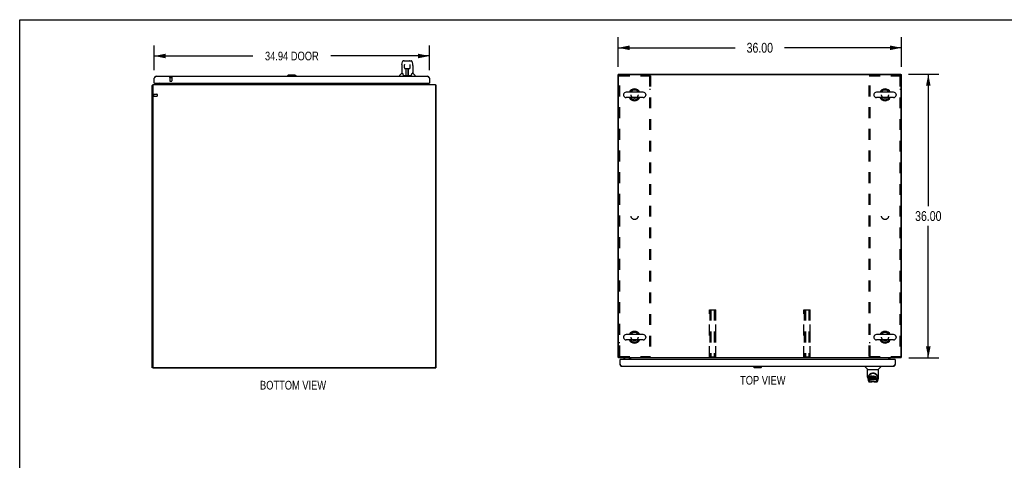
# Model space of a CAD drawing. Header units: inches. Extents: x 0 to 250, y 0 to 162.
# Tile 37 of 44: x 0 to 125, y 106 to 162. Entities that reach past the tile are written whole.
import ezdxf

# ---------------------------------------------------------------- set-up
doc = ezdxf.new("R2010")
doc.units = ezdxf.units.IN
doc.header["$LTSCALE"] = 13.75
doc.header["$MEASUREMENT"] = 0
doc.linetypes.add('HIDDEN', pattern=[0.2, 0.1, -0.1])
doc.layers.get('0').update_dxf_attribs({"linetype": 'CONTINUOUS'})
for name, color, linetype in [('02___PRT_ALL_AXES', 7, 'CONTINUOUS'), ('3PC_BODY', 7, 'CONTINUOUS'), ('DEFAULT_2', 8, 'HIDDEN'), ('DIMENSIONS', 7, 'CONTINUOUS')]:
    doc.layers.add(name, color=color, linetype=linetype)
doc.styles.get("Standard").update_dxf_attribs({"font": 'txt', "width": 0.8})
doc.dimstyles.new('DIMSTYLE_1', dxfattribs={"dimtxt": 1.102941, "dimasz": 1.470588, "dimexe": 0.09, "dimexo": 0.07, "dimgap": 0.0375, "dimtad": 0, "dimtih": 1, "dimtoh": 1, "dimzin": 4, "dimdsep": 46, "dimtxsty": 'Standard', "dimblk": '_FILLED', "dimblk1": '_FILLED', "dimblk2": '_FILLED', "dimcen": 0.09, "dimadec": 0, "dimazin": 0, "dimtfac": 1, "dimtofl": 0, "dimtmove": 0, "dimatfit": 3, "dimldrblk": '_FILLED', "dimfxl": 0, "dimtolj": 1, "dimtzin": 4, "dimarcsym": 0})
doc.dimstyles.new('DIMSTYLE_2', dxfattribs={"dimtxt": 1.25, "dimasz": 1.470588, "dimexe": 0.09, "dimexo": 0.07, "dimgap": 0.0425, "dimtad": 0, "dimtih": 1, "dimtoh": 1, "dimzin": 4, "dimdsep": 46, "dimtxsty": 'Standard', "dimblk": '_FILLED', "dimblk1": '_FILLED', "dimblk2": '_FILLED', "dimcen": 0.09, "dimadec": 0, "dimazin": 0, "dimtfac": 1, "dimtofl": 0, "dimtmove": 0, "dimatfit": 3, "dimldrblk": '_FILLED', "dimfxl": 0, "dimtolj": 1, "dimtzin": 4, "dimarcsym": 0})

# ---------------------------------------------------------------- blocks, each defined once
blk = doc.blocks.new('_FILLED')
at = {"color": 0, "linetype": 'ByBlock'}
blk.add_solid([(0, 0), (-1, 0.2), (-1, -0.2)], dxfattribs=at)
blk = doc.blocks.new('*D1')
at = {"layer": 'DIMENSIONS', "color": 2, "linetype": 'Continuous'}
for p, q in [((17.08, 155.37), (17.08, 158.48)), ((52.02, 155.37), (52.02, 158.48)), ((17.08, 157.16), (29.59, 157.16)), ((52.02, 157.16), (39.51, 157.16))]:
    blk.add_line(p, q, dxfattribs=at)
at = {"layer": 'DIMENSIONS', "color": 2, "linetype": 'Continuous', "xscale": 1.4705882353, "yscale": 1.4705882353, "zscale": 1.4705882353, "rotation": 180}
blk.add_blockref('_FILLED', (17.08, 157.16), dxfattribs=at)
at = {"layer": 'DIMENSIONS', "color": 2, "linetype": 'Continuous', "xscale": 1.4705882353, "yscale": 1.4705882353, "zscale": 1.4705882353}
blk.add_blockref('_FILLED', (52.02, 157.16), dxfattribs=at)
at = {"layer": 'DIMENSIONS', "color": 2, "linetype": 'Continuous', "insert": (34.55, 157.71), "char_height": 1.103, "width": 8.8235, "attachment_point": 2, "line_spacing_factor": 0.9}
blk.add_mtext('34.94 DOOR', dxfattribs=at)
blk = doc.blocks.new('*D9')
at = {"layer": '3PC_BODY', "color": 2, "linetype": 'Continuous'}
for p, q in [((75.96, 155.77), (75.96, 159.53)), ((111.96, 155.77), (111.96, 159.53)), ((75.96, 158.2), (90.84, 158.2)), ((111.96, 158.2), (97.09, 158.2))]:
    blk.add_line(p, q, dxfattribs=at)
at = {"layer": '3PC_BODY', "color": 2, "linetype": 'Continuous', "xscale": 1.4705882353, "yscale": 1.4705882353, "zscale": 1.4705882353, "rotation": 180}
blk.add_blockref('_FILLED', (75.96, 158.2), dxfattribs=at)
at = {"layer": '3PC_BODY', "color": 2, "linetype": 'Continuous', "xscale": 1.4705882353, "yscale": 1.4705882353, "zscale": 1.4705882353}
blk.add_blockref('_FILLED', (111.96, 158.2), dxfattribs=at)
at = {"layer": '3PC_BODY', "color": 2, "linetype": 'Continuous', "insert": (93.96, 158.83), "char_height": 1.25, "width": 5, "attachment_point": 2, "line_spacing_factor": 0.9}
blk.add_mtext('36.00', dxfattribs=at)
blk = doc.blocks.new('*D10')
at = {"layer": '3PC_BODY', "color": 2, "linetype": 'Continuous'}
for p, q in [((112.82, 154.85), (116.68, 154.85)), ((115.35, 154.85), (115.35, 138.1)), ((115.35, 118.85), (115.35, 135.6)), ((112.88, 118.85), (116.68, 118.85))]:
    blk.add_line(p, q, dxfattribs=at)
at = {"layer": '3PC_BODY', "color": 2, "linetype": 'Continuous', "xscale": 1.4705882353, "yscale": 1.4705882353, "zscale": 1.4705882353}
for p, rotation in [((115.35, 154.85), 90), ((115.35, 118.85), 270)]:
    blk.add_blockref('_FILLED', p, dxfattribs=dict(at, rotation=rotation))
at = {"layer": '3PC_BODY', "color": 2, "linetype": 'Continuous', "insert": (115.35, 137.48), "char_height": 1.25, "width": 5, "attachment_point": 2, "line_spacing_factor": 0.9}
blk.add_mtext('36.00', dxfattribs=at)

msp = doc.modelspace()

# ---------------------------------------------------------------- linework, layer by layer
at = {"color": 7, "linetype": 'Continuous'}
for p, q in [((0, 0), (0, 161.765)), ((0, 161.765), (250, 161.765)), ((48.532, 156.095), (48.598, 156.4)), ((48.802, 156.555), (48.721, 156.555)), ((48.803, 156.555), (49.691, 156.555)), ((48.808, 156.555), (48.807, 156.555)), ((48.913, 156.567), (49.5, 156.567)), ((49.815, 156.4), (49.88, 156.095)), ((48.517, 155.952), (48.517, 154.98)), ((48.84, 156.043), (48.82, 156.043)), ((48.839, 156.079), (48.839, 156.076)), ((48.839, 156.076), (48.839, 156.071)), ((48.842, 155.932), (48.84, 156.06)), ((48.847, 155.649), (48.842, 155.932)), ((48.919, 155.571), (48.926, 155.571)), ((48.927, 155.571), (49.047, 155.571)), ((49.057, 154.725), (49.072, 155.572)), ((49.065, 155.156), (49.065, 155.571)), ((49.069, 155.425), (49.065, 155.425)), ((49.068, 155.346), (49.065, 155.346)), ((49.068, 155.335), (49.065, 155.335)), ((49.083, 155.572), (49.329, 155.572)), ((49.332, 154.705), (49.317, 155.572)), ((49.348, 155.425), (49.32, 155.425)), ((49.348, 155.346), (49.321, 155.346)), ((49.348, 155.335), (49.321, 155.335)), ((49.325, 155.106), (49.348, 155.106)), ((49.348, 155.102), (49.325, 155.102)), ((49.348, 154.705), (49.348, 155.571)), ((49.365, 155.571), (49.485, 155.571)), ((49.566, 155.649), (49.573, 156.054)), ((49.566, 155.649), (49.566, 155.649)), ((49.573, 156.069), (49.573, 156.074)), ((49.573, 156.064), (49.573, 156.069)), ((49.573, 156.054), (49.573, 156.064)), ((49.592, 156.043), (49.573, 156.043)), ((49.886, 156.064), (49.88, 156.095)), ((49.895, 155.951), (49.895, 154.98)), ((34.116, 154.744), (33.998, 154.626)), ((33.998, 154.626), (33.998, 154.586)), ((35.102, 154.626), (33.998, 154.626)), ((34.984, 154.744), (34.116, 154.744)), ((34.983, 154.744), (35.101, 154.626)), ((34.984, 154.744), (35.102, 154.626)), ((35.101, 154.626), (35.101, 154.586)), ((35.102, 154.626), (35.102, 154.586)), ((48.202, 154.586), (48.202, 154.649)), ((48.512, 154.974), (48.214, 154.677)), ((48.59, 154.98), (48.517, 154.98)), ((48.587, 154.98), (48.592, 154.971)), ((48.653, 154.816), (48.668, 154.768)), ((48.668, 154.768), (48.67, 154.76)), ((48.685, 154.728), (48.69, 154.721)), ((48.721, 154.705), (49.692, 154.705)), ((49.058, 154.777), (49.058, 154.751)), ((49.065, 154.705), (49.065, 154.709)), ((49.331, 154.751), (49.331, 154.777)), ((49.742, 154.76), (49.745, 154.768)), ((49.82, 154.97), (49.825, 154.979)), ((49.895, 154.98), (49.822, 154.98)), ((49.901, 154.974), (50.199, 154.677)), ((50.21, 154.586), (50.21, 154.649)), ((76.066, 154.799), (75.962, 154.799)), ((76.066, 154.775), (76.066, 154.851)), ((111.858, 154.775), (111.858, 154.851)), ((111.858, 154.799), (111.962, 154.799)), ((16.883, 153.428), (16.831, 153.428)), ((17.101, 153.732), (17.081, 153.732)), ((17.781, 153.71), (17.542, 153.572)), ((17.542, 153.532), (17.542, 153.572)), ((17.678, 153.65), (17.678, 153.662)), ((17.678, 153.662), (17.698, 153.662)), ((17.781, 153.71), (18.054, 153.71)), ((18.31, 153.572), (18.31, 153.572)), ((18.348, 153.533), (18.314, 153.568)), ((18.33, 153.69), (18.33, 153.732)), ((51.315, 153.533), (51.349, 153.568)), ((51.999, 153.732), (52.019, 153.732)), ((52.779, 153.428), (52.831, 153.428)), ((79.146, 152.56), (76.986, 152.56)), ((110.938, 152.56), (108.778, 152.56)), ((76.656, 152.264), (76.656, 152.188)), ((79.146, 151.892), (76.986, 151.892)), ((79.476, 152.264), (79.476, 152.188)), ((108.448, 152.264), (108.448, 152.188)), ((110.938, 151.892), (108.778, 151.892)), ((111.268, 152.264), (111.268, 152.188)), ((76.656, 121.514), (76.656, 121.438)), ((79.146, 121.81), (76.986, 121.81)), ((79.476, 121.514), (79.476, 121.438)), ((108.448, 121.514), (108.448, 121.438)), ((110.938, 121.81), (108.778, 121.81)), ((111.268, 121.514), (111.268, 121.438)), ((79.146, 121.142), (76.986, 121.142)), ((110.938, 121.142), (108.778, 121.142)), ((76.014, 118.955), (75.962, 118.955)), ((76.673, 118.851), (76.673, 118.812)), ((76.673, 118.812), (76.911, 118.674)), ((77.478, 118.85), (77.444, 118.815)), ((110.446, 118.85), (110.48, 118.815)), ((110.483, 118.811), (110.483, 118.811)), ((111.91, 118.955), (111.962, 118.955)), ((16.935, 117.584), (16.831, 117.584)), ((16.935, 117.608), (16.935, 117.532)), ((52.727, 117.532), (52.727, 117.608)), ((52.727, 117.584), (52.831, 117.584)), ((76.232, 118.651), (76.212, 118.651)), ((76.808, 118.733), (76.808, 118.721)), ((76.808, 118.721), (76.829, 118.721)), ((76.911, 118.674), (77.184, 118.674)), ((77.46, 118.693), (77.46, 118.651)), ((93.129, 117.758), (93.129, 117.797)), ((93.129, 117.758), (94.232, 117.758)), ((93.247, 117.639), (93.129, 117.758)), ((93.13, 117.758), (93.13, 117.797)), ((93.248, 117.639), (93.13, 117.758)), ((93.247, 117.639), (94.114, 117.639)), ((94.114, 117.639), (94.232, 117.758)), ((94.232, 117.758), (94.232, 117.797)), ((107.333, 117.797), (107.333, 117.734)), ((107.642, 117.409), (107.344, 117.707)), ((109.032, 117.409), (109.329, 117.707)), ((109.341, 117.797), (109.341, 117.734)), ((111.129, 118.651), (111.149, 118.651)), ((107.648, 117.403), (109.026, 117.403)), ((107.648, 116.431), (107.648, 117.403)), ((107.663, 116.288), (107.728, 115.983)), ((107.773, 116.462), (107.772, 116.399)), ((107.835, 116.011), (107.782, 116.281)), ((107.81, 116.389), (107.81, 116.366)), ((107.819, 116.268), (107.876, 115.976)), ((107.953, 116.435), (107.951, 116.411)), ((107.951, 116.344), (107.951, 116.411)), ((107.953, 116.368), (107.951, 116.344)), ((107.951, 116.344), (107.952, 116.32)), ((107.952, 116.32), (107.955, 116.297)), ((107.958, 116.458), (107.953, 116.435)), ((107.953, 116.368), (107.953, 116.435)), ((107.958, 116.391), (107.953, 116.368)), ((107.955, 116.297), (107.964, 116.275)), ((107.967, 116.481), (107.958, 116.458)), ((107.958, 116.391), (107.958, 116.458)), ((107.967, 116.414), (107.958, 116.391)), ((107.964, 116.275), (107.977, 116.254)), ((107.981, 116.5), (107.967, 116.481)), ((107.967, 116.414), (107.967, 116.481)), ((107.981, 116.434), (107.967, 116.414)), ((107.977, 116.254), (107.993, 116.237)), ((107.989, 116.508), (107.981, 116.5)), ((107.981, 116.434), (107.981, 116.5)), ((107.989, 116.442), (107.981, 116.434)), ((107.999, 116.515), (107.989, 116.508)), ((107.989, 116.442), (107.989, 116.508)), ((107.999, 116.448), (107.989, 116.442)), ((108.02, 116.525), (107.999, 116.515)), ((107.999, 116.448), (107.999, 116.515)), ((108.02, 116.458), (107.999, 116.448)), ((108.044, 116.532), (108.02, 116.525)), ((108.02, 116.458), (108.02, 116.525)), ((108.044, 116.465), (108.02, 116.458)), ((108.022, 116.348), (108.024, 116.363)), ((108.022, 116.325), (108.022, 116.348)), ((108.022, 116.333), (108.022, 116.348)), ((108.022, 116.325), (108.022, 116.333)), ((108.025, 116.318), (108.022, 116.325)), ((108.024, 116.363), (108.028, 116.369)), ((108.025, 116.318), (108.025, 116.363)), ((108.029, 116.312), (108.025, 116.318)), ((108.028, 116.369), (108.033, 116.374)), ((108.029, 116.312), (108.029, 116.371)), ((108.035, 116.307), (108.029, 116.312)), ((108.033, 116.374), (108.048, 116.379)), ((108.035, 116.374), (108.035, 116.375)), ((108.05, 116.37), (108.035, 116.374)), ((108.035, 116.307), (108.035, 116.374)), ((108.05, 116.303), (108.035, 116.307)), ((108.183, 116.532), (108.044, 116.532)), ((108.044, 116.465), (108.044, 116.532)), ((108.183, 116.465), (108.044, 116.465)), ((108.048, 116.379), (108.063, 116.38)), ((108.074, 116.371), (108.05, 116.37)), ((108.05, 116.303), (108.05, 116.37)), ((108.074, 116.304), (108.05, 116.303)), ((108.063, 116.38), (108.175, 116.38)), ((108.098, 116.37), (108.074, 116.371)), ((108.074, 116.304), (108.074, 116.371)), ((108.098, 116.303), (108.074, 116.304)), ((108.121, 116.365), (108.098, 116.37)), ((108.098, 116.303), (108.098, 116.37)), ((108.121, 116.298), (108.098, 116.303)), ((108.132, 116.36), (108.121, 116.365)), ((108.121, 116.298), (108.121, 116.365)), ((108.132, 116.293), (108.121, 116.298)), ((108.142, 116.353), (108.132, 116.36)), ((108.132, 116.293), (108.132, 116.36)), ((108.142, 116.286), (108.132, 116.293)), ((108.159, 116.336), (108.142, 116.353)), ((108.142, 116.286), (108.142, 116.353)), ((108.159, 116.269), (108.142, 116.286)), ((108.172, 116.316), (108.159, 116.336)), ((108.159, 116.269), (108.159, 116.336)), ((108.172, 116.249), (108.159, 116.269)), ((108.182, 116.294), (108.172, 116.316)), ((108.172, 116.249), (108.172, 116.316)), ((108.175, 116.38), (108.181, 116.38)), ((108.181, 116.38), (108.183, 116.386)), ((108.183, 116.29), (108.182, 116.294)), ((108.182, 116.227), (108.182, 116.294)), ((108.185, 116.489), (108.183, 116.532)), ((108.183, 116.465), (108.183, 116.532)), ((108.185, 116.422), (108.183, 116.465)), ((108.183, 116.386), (108.184, 116.399)), ((108.187, 116.368), (108.183, 116.324)), ((108.183, 116.257), (108.183, 116.324)), ((108.187, 116.301), (108.183, 116.257)), ((108.183, 116.257), (108.184, 116.235)), ((108.184, 116.399), (108.185, 116.422)), ((108.185, 116.422), (108.185, 116.489)), ((108.192, 116.39), (108.187, 116.368)), ((108.187, 116.301), (108.187, 116.368)), ((108.192, 116.323), (108.187, 116.301)), ((108.198, 116.411), (108.192, 116.39)), ((108.192, 116.323), (108.192, 116.39)), ((108.198, 116.344), (108.192, 116.323)), ((108.206, 116.432), (108.198, 116.411)), ((108.198, 116.344), (108.198, 116.411)), ((108.206, 116.365), (108.198, 116.344)), ((108.217, 116.451), (108.206, 116.432)), ((108.206, 116.365), (108.206, 116.432)), ((108.217, 116.385), (108.206, 116.365)), ((108.23, 116.47), (108.217, 116.451)), ((108.217, 116.385), (108.217, 116.451)), ((108.23, 116.403), (108.217, 116.385)), ((108.245, 116.486), (108.23, 116.47)), ((108.23, 116.403), (108.23, 116.47)), ((108.245, 116.42), (108.23, 116.403)), ((108.261, 116.502), (108.245, 116.486)), ((108.245, 116.42), (108.245, 116.486)), ((108.261, 116.435), (108.245, 116.42)), ((108.253, 116.272), (108.252, 116.245)), ((108.256, 116.299), (108.253, 116.272)), ((108.254, 116.232), (108.254, 116.272)), ((108.255, 116.292), (108.257, 116.286)), ((108.26, 116.312), (108.256, 116.299)), ((108.257, 116.286), (108.267, 116.261)), ((108.257, 116.219), (108.257, 116.286)), ((108.266, 116.324), (108.26, 116.312)), ((108.279, 116.515), (108.261, 116.502)), ((108.261, 116.435), (108.261, 116.502)), ((108.279, 116.448), (108.261, 116.435)), ((108.28, 116.347), (108.266, 116.324)), ((108.267, 116.261), (108.28, 116.238)), ((108.267, 116.195), (108.267, 116.261)), ((108.3, 116.523), (108.279, 116.515)), ((108.279, 116.448), (108.279, 116.515)), ((108.3, 116.457), (108.279, 116.448)), ((108.288, 116.357), (108.28, 116.347)), ((108.299, 116.365), (108.288, 116.357)), ((108.324, 116.375), (108.299, 116.365)), ((108.321, 116.528), (108.3, 116.523)), ((108.3, 116.457), (108.3, 116.523)), ((108.321, 116.461), (108.3, 116.457)), ((108.344, 116.53), (108.321, 116.528)), ((108.321, 116.461), (108.321, 116.528)), ((108.344, 116.464), (108.321, 116.461)), ((108.337, 116.379), (108.324, 116.375)), ((108.35, 116.378), (108.337, 116.379)), ((108.344, 116.53), (108.366, 116.53)), ((108.344, 116.464), (108.344, 116.53)), ((108.366, 116.463), (108.344, 116.464)), ((108.363, 116.375), (108.35, 116.378)), ((108.376, 116.37), (108.363, 116.375)), ((108.377, 116.528), (108.366, 116.53)), ((108.366, 116.463), (108.366, 116.53)), ((108.377, 116.462), (108.366, 116.463)), ((108.388, 116.525), (108.377, 116.528)), ((108.377, 116.462), (108.377, 116.528)), ((108.388, 116.458), (108.377, 116.462)), ((108.408, 116.441), (108.382, 116.373)), ((108.406, 116.513), (108.388, 116.525)), ((108.388, 116.458), (108.388, 116.525)), ((108.406, 116.446), (108.388, 116.458)), ((108.406, 116.513), (108.406, 116.446)), ((108.408, 116.509), (108.408, 116.446)), ((108.417, 116.53), (108.653, 116.53)), ((108.417, 116.138), (108.417, 116.53)), ((108.417, 116.463), (108.653, 116.463)), ((108.487, 116.375), (108.487, 116.308)), ((108.653, 116.38), (108.491, 116.38)), ((108.491, 116.37), (108.622, 116.37)), ((108.491, 116.303), (108.622, 116.303)), ((108.627, 116.366), (108.627, 116.226)), ((108.658, 116.525), (108.658, 116.384)), ((108.797, 115.976), (108.854, 116.265)), ((108.839, 116.011), (108.891, 116.281)), ((108.854, 116.265), (108.855, 116.269)), ((108.901, 116.462), (108.902, 116.399)), ((108.908, 116.376), (108.908, 116.377)), ((108.946, 115.983), (109.011, 116.288)), ((109.026, 116.432), (109.026, 117.403)), ((107.852, 115.828), (108.053, 115.828)), ((107.894, 115.907), (107.887, 115.907)), ((107.892, 115.911), (107.896, 115.902)), ((107.896, 115.901), (107.896, 115.902)), ((107.939, 115.828), (107.933, 115.828)), ((107.939, 115.828), (107.937, 115.828)), ((107.953, 116.059), (107.953, 116.2)), ((108.017, 116.205), (107.958, 116.205)), ((107.958, 116.138), (107.958, 116.205)), ((108.017, 116.138), (107.958, 116.138)), ((107.958, 116.054), (108.102, 116.054)), ((107.993, 116.237), (108.013, 116.224)), ((108.013, 116.224), (108.024, 116.22)), ((108.078, 116.206), (108.017, 116.205)), ((108.017, 116.138), (108.017, 116.205)), ((108.078, 116.139), (108.017, 116.138)), ((108.024, 116.22), (108.036, 116.218)), ((108.036, 116.218), (108.083, 116.217)), ((108.63, 115.817), (108.044, 115.817)), ((108.093, 116.207), (108.078, 116.206)), ((108.078, 116.139), (108.078, 116.206)), ((108.093, 116.14), (108.078, 116.139)), ((108.083, 116.217), (108.091, 116.217)), ((108.091, 116.217), (108.098, 116.214)), ((108.099, 116.21), (108.093, 116.207)), ((108.093, 116.14), (108.093, 116.207)), ((108.099, 116.143), (108.093, 116.14)), ((108.098, 116.214), (108.104, 116.21)), ((108.101, 116.212), (108.099, 116.21)), ((108.099, 116.143), (108.099, 116.21)), ((108.105, 116.149), (108.099, 116.143)), ((108.102, 116.054), (108.114, 116.055)), ((108.104, 116.21), (108.109, 116.204)), ((108.105, 116.149), (108.105, 116.208)), ((108.114, 116.161), (108.105, 116.149)), ((108.109, 116.204), (108.115, 116.19)), ((108.114, 116.161), (108.114, 116.192)), ((108.117, 116.168), (108.114, 116.161)), ((108.114, 116.055), (108.125, 116.059)), ((108.115, 116.19), (108.118, 116.175)), ((108.117, 116.168), (108.117, 116.18)), ((108.118, 116.175), (108.117, 116.168)), ((108.125, 116.059), (108.145, 116.073)), ((108.145, 116.073), (108.162, 116.09)), ((108.162, 116.09), (108.169, 116.1)), ((108.169, 116.1), (108.174, 116.111)), ((108.182, 116.227), (108.172, 116.249)), ((108.174, 116.111), (108.183, 116.133)), ((108.188, 116.204), (108.182, 116.227)), ((108.183, 116.133), (108.189, 116.156)), ((108.184, 116.235), (108.187, 116.212)), ((108.187, 116.212), (108.191, 116.191)), ((108.191, 116.18), (108.188, 116.204)), ((108.189, 116.156), (108.191, 116.18)), ((108.191, 116.18), (108.191, 116.195)), ((108.191, 116.191), (108.199, 116.169)), ((108.199, 116.169), (108.22, 116.13)), ((108.22, 116.13), (108.232, 116.112)), ((108.232, 116.112), (108.247, 116.095)), ((108.247, 116.095), (108.264, 116.08)), ((108.252, 116.245), (108.254, 116.232)), ((108.254, 116.232), (108.257, 116.219)), ((108.257, 116.219), (108.267, 116.195)), ((108.264, 116.08), (108.281, 116.066)), ((108.267, 116.195), (108.28, 116.172)), ((108.28, 116.238), (108.289, 116.228)), ((108.28, 116.172), (108.28, 116.238)), ((108.28, 116.172), (108.289, 116.161)), ((108.281, 116.066), (108.291, 116.061)), ((108.289, 116.228), (108.299, 116.219)), ((108.289, 116.161), (108.289, 116.228)), ((108.289, 116.161), (108.299, 116.153)), ((108.291, 116.061), (108.302, 116.058)), ((108.299, 116.219), (108.31, 116.212)), ((108.299, 116.153), (108.299, 116.219)), ((108.299, 116.153), (108.31, 116.145)), ((108.302, 116.058), (108.323, 116.052)), ((108.31, 116.212), (108.323, 116.207)), ((108.31, 116.145), (108.31, 116.212)), ((108.31, 116.145), (108.323, 116.14)), ((108.323, 116.207), (108.336, 116.205)), ((108.323, 116.14), (108.323, 116.207)), ((108.323, 116.14), (108.336, 116.138)), ((108.323, 116.052), (108.345, 116.049)), ((108.336, 116.205), (108.349, 116.204)), ((108.336, 116.138), (108.336, 116.205)), ((108.336, 116.138), (108.349, 116.138)), ((108.345, 116.049), (108.368, 116.053)), ((108.349, 116.204), (108.362, 116.206)), ((108.349, 116.138), (108.349, 116.204)), ((108.349, 116.138), (108.362, 116.139)), ((108.362, 116.206), (108.375, 116.21)), ((108.362, 116.139), (108.362, 116.206)), ((108.362, 116.139), (108.375, 116.144)), ((108.368, 116.053), (108.389, 116.059)), ((108.375, 116.21), (108.387, 116.216)), ((108.375, 116.144), (108.375, 116.21)), ((108.375, 116.144), (108.387, 116.149)), ((108.387, 116.216), (108.398, 116.223)), ((108.387, 116.149), (108.387, 116.216)), ((108.387, 116.149), (108.398, 116.156)), ((108.389, 116.059), (108.408, 116.071)), ((108.398, 116.223), (108.398, 116.156)), ((108.405, 116.222), (108.417, 116.205)), ((108.405, 116.155), (108.417, 116.138)), ((108.418, 116.071), (108.408, 116.071)), ((108.408, 116.071), (108.408, 116.071)), ((108.418, 116.058), (108.418, 116.071)), ((108.654, 116.054), (108.423, 116.054)), ((108.488, 116.217), (108.488, 116.139)), ((108.622, 116.221), (108.492, 116.221)), ((108.492, 116.202), (108.654, 116.202)), ((108.492, 116.135), (108.654, 116.135)), ((108.62, 115.828), (108.822, 115.828)), ((108.659, 116.197), (108.659, 116.058)), ((108.736, 115.828), (108.735, 115.828)), ((108.778, 115.902), (108.781, 115.911)), ((108.778, 115.901), (108.778, 115.902)), ((108.787, 115.907), (108.78, 115.907))]:
    msp.add_line(p, q, dxfattribs=at)
at = {"color": 3, "linetype": 'Continuous'}
for p, q in [((17.081, 153.732), (17.081, 154.34)), ((17.328, 154.586), (51.772, 154.586)), ((52.019, 154.34), (52.019, 153.732)), ((75.962, 118.955), (75.962, 154.799)), ((76.014, 118.851), (76.014, 154.674)), ((76.066, 154.851), (111.858, 154.851)), ((76.139, 154.799), (111.785, 154.799)), ((111.91, 118.851), (111.91, 154.674)), ((111.962, 118.955), (111.962, 154.799)), ((16.831, 117.584), (16.831, 153.428)), ((16.883, 153.532), (16.883, 117.709)), ((16.883, 153.532), (52.779, 153.532)), ((17.101, 153.732), (51.999, 153.732)), ((18.31, 153.572), (18.311, 153.57)), ((18.311, 153.57), (18.312, 153.57)), ((18.312, 153.57), (18.316, 153.564)), ((18.316, 153.564), (18.318, 153.562)), ((18.352, 153.675), (18.352, 153.732)), ((18.456, 153.732), (18.456, 153.532)), ((51.206, 153.532), (51.206, 153.732)), ((51.31, 153.732), (51.31, 153.675)), ((51.347, 153.564), (51.345, 153.562)), ((51.351, 153.57), (51.347, 153.564)), ((51.352, 153.572), (51.351, 153.57)), ((51.351, 153.57), (51.351, 153.57)), ((52.779, 153.532), (52.779, 117.709)), ((52.831, 153.428), (52.831, 117.584)), ((111.91, 118.851), (76.014, 118.851)), ((77.441, 118.811), (77.442, 118.813)), ((77.442, 118.813), (77.447, 118.819)), ((77.442, 118.813), (77.442, 118.813)), ((77.447, 118.819), (77.448, 118.821)), ((77.587, 118.651), (77.587, 118.851)), ((110.337, 118.651), (110.337, 118.851)), ((110.477, 118.819), (110.476, 118.821)), ((110.481, 118.813), (110.477, 118.819)), ((110.482, 118.813), (110.481, 118.813)), ((110.483, 118.811), (110.482, 118.813)), ((52.727, 117.532), (16.935, 117.532)), ((52.654, 117.584), (17.008, 117.584)), ((76.212, 118.043), (76.212, 118.651)), ((111.129, 118.651), (76.232, 118.651)), ((76.458, 117.797), (110.903, 117.797)), ((77.483, 118.651), (77.483, 118.708)), ((110.441, 118.708), (110.441, 118.651)), ((111.149, 118.651), (111.149, 118.043))]:
    msp.add_line(p, q, dxfattribs=at)
at = {"color": 7, "linetype": 'Continuous'}
for points in [[(48.721, 156.555), (48.718, 156.555), (48.702, 156.553), (48.687, 156.548), (48.674, 156.542), (48.661, 156.533), (48.65, 156.523), (48.641, 156.512), (48.633, 156.499), (48.625, 156.486), (48.618, 156.471), (48.612, 156.455), (48.606, 156.436), (48.601, 156.415), (48.598, 156.4)], [(49.791, 156.477), (49.785, 156.49), (49.779, 156.502), (49.771, 156.512), (49.763, 156.522), (49.754, 156.531), (49.743, 156.539), (49.732, 156.546), (49.719, 156.551), (49.706, 156.554), (49.691, 156.555)], [(49.815, 156.4), (49.812, 156.413), (49.808, 156.432), (49.802, 156.448), (49.797, 156.464), (49.791, 156.477)], [(48.532, 156.095), (48.526, 156.063), (48.521, 156.021), (48.518, 155.979), (48.517, 155.952)], [(48.839, 156.084), (48.839, 156.084), (48.839, 156.084), (48.839, 156.083), (48.839, 156.083), (48.839, 156.082), (48.839, 156.081), (48.839, 156.079)], [(48.839, 156.071), (48.839, 156.063), (48.84, 156.06)], [(48.847, 155.649), (48.848, 155.637), (48.851, 155.624), (48.857, 155.612), (48.864, 155.601), (48.873, 155.591), (48.883, 155.583), (48.895, 155.577), (48.906, 155.573), (48.919, 155.571)], [(49.047, 155.571), (49.05, 155.571), (49.059, 155.571), (49.068, 155.571)], [(49.068, 155.571), (49.077, 155.572), (49.083, 155.572)], [(49.329, 155.572), (49.338, 155.572), (49.346, 155.571)], [(49.346, 155.571), (49.355, 155.571), (49.363, 155.571), (49.365, 155.571)], [(49.487, 155.571), (49.495, 155.571), (49.508, 155.574), (49.519, 155.578), (49.531, 155.584), (49.541, 155.592), (49.55, 155.602), (49.557, 155.613), (49.562, 155.625), (49.565, 155.638), (49.566, 155.649)], [(49.573, 156.074), (49.574, 156.078), (49.574, 156.079), (49.574, 156.081), (49.574, 156.082), (49.574, 156.083), (49.574, 156.083), (49.574, 156.084)], [(49.895, 155.951), (49.895, 155.979), (49.892, 156.022), (49.886, 156.064)], [(48.592, 154.971), (48.606, 154.943), (48.621, 154.907), (48.637, 154.865), (48.653, 154.816)], [(48.67, 154.76), (48.675, 154.747), (48.68, 154.737), (48.685, 154.728)], [(48.69, 154.721), (48.696, 154.714), (48.703, 154.709), (48.711, 154.706), (48.718, 154.705), (48.72, 154.705)], [(49.692, 154.705), (49.694, 154.705), (49.701, 154.706), (49.709, 154.709), (49.716, 154.714)], [(49.716, 154.714), (49.722, 154.72), (49.727, 154.728)], [(49.727, 154.728), (49.732, 154.736), (49.737, 154.747), (49.742, 154.76)], [(49.745, 154.768), (49.759, 154.814), (49.775, 154.862), (49.791, 154.905), (49.806, 154.941), (49.82, 154.97)], [(107.648, 116.431), (107.648, 116.405), (107.651, 116.362), (107.657, 116.32), (107.663, 116.288)], [(107.766, 116.389), (107.769, 116.432), (107.776, 116.484), (107.788, 116.533), (107.803, 116.579), (107.822, 116.622), (107.843, 116.663), (107.868, 116.701), (107.895, 116.737), (107.924, 116.771), (107.956, 116.802), (107.99, 116.83), (108.027, 116.856), (108.066, 116.879), (108.107, 116.899), (108.15, 116.916), (108.195, 116.929), (108.241, 116.939), (108.288, 116.945), (108.335, 116.947), (108.382, 116.945), (108.429, 116.94), (108.475, 116.93), (108.52, 116.917), (108.563, 116.9), (108.604, 116.881), (108.643, 116.858), (108.68, 116.833), (108.714, 116.804), (108.747, 116.774), (108.776, 116.74), (108.804, 116.705), (108.828, 116.667), (108.85, 116.626), (108.869, 116.583), (108.885, 116.537), (108.897, 116.489), (108.904, 116.437), (108.908, 116.389)], [(107.766, 116.376), (107.766, 116.381), (107.766, 116.389)], [(107.81, 116.389), (107.81, 116.409), (107.812, 116.434), (107.814, 116.458), (107.818, 116.482), (107.823, 116.505), (107.829, 116.528), (107.835, 116.551), (107.843, 116.573), (107.852, 116.595), (107.861, 116.616), (107.871, 116.636), (107.882, 116.656), (107.894, 116.674), (107.906, 116.693), (107.919, 116.71), (107.932, 116.726), (107.945, 116.742), (107.959, 116.757), (107.974, 116.771), (107.988, 116.785), (108.003, 116.798), (108.019, 116.81), (108.034, 116.821), (108.05, 116.831), (108.066, 116.841), (108.081, 116.85), (108.097, 116.859), (108.113, 116.867), (108.129, 116.874), (108.145, 116.88), (108.161, 116.886), (108.177, 116.891), (108.193, 116.896), (108.209, 116.901), (108.225, 116.904), (108.241, 116.908), (108.256, 116.91), (108.272, 116.912), (108.288, 116.914), (108.304, 116.915), (108.32, 116.916), (108.336, 116.916), (108.352, 116.916), (108.368, 116.915), (108.384, 116.914), (108.4, 116.913), (108.416, 116.91), (108.432, 116.908), (108.448, 116.905), (108.464, 116.901), (108.48, 116.897), (108.496, 116.892), (108.512, 116.887), (108.528, 116.881), (108.544, 116.874), (108.56, 116.867), (108.576, 116.859), (108.592, 116.851), (108.607, 116.842), (108.623, 116.832), (108.639, 116.821), (108.654, 116.81), (108.669, 116.798), (108.684, 116.786), (108.699, 116.772), (108.714, 116.758), (108.728, 116.743), (108.741, 116.727), (108.755, 116.71), (108.768, 116.693), (108.78, 116.675), (108.791, 116.656), (108.802, 116.636), (108.813, 116.616), (108.822, 116.595), (108.831, 116.574), (108.838, 116.551), (108.845, 116.529), (108.851, 116.506), (108.856, 116.482), (108.859, 116.458), (108.862, 116.434), (108.863, 116.41), (108.864, 116.389)], [(107.81, 116.366), (107.81, 116.35), (107.812, 116.322), (107.815, 116.294), (107.819, 116.268)], [(108.855, 116.269), (108.855, 116.272), (108.856, 116.275), (108.856, 116.278), (108.857, 116.281), (108.857, 116.284), (108.858, 116.288), (108.858, 116.291), (108.859, 116.295), (108.859, 116.298), (108.86, 116.302), (108.86, 116.306), (108.861, 116.309), (108.861, 116.313), (108.862, 116.318), (108.862, 116.322), (108.862, 116.326), (108.863, 116.33), (108.863, 116.335), (108.863, 116.339), (108.863, 116.344), (108.863, 116.349), (108.864, 116.354), (108.864, 116.359), (108.864, 116.364), (108.864, 116.389)], [(108.908, 116.389), (108.908, 116.382), (108.908, 116.377)], [(109.011, 116.288), (109.017, 116.319), (109.022, 116.362), (109.025, 116.404), (109.026, 116.432)], [(107.728, 115.983), (107.731, 115.968), (107.737, 115.947), (107.743, 115.929), (107.749, 115.912), (107.756, 115.897), (107.763, 115.884), (107.771, 115.872), (107.781, 115.86), (107.792, 115.85), (107.804, 115.842), (107.818, 115.835), (107.833, 115.831), (107.848, 115.828), (107.852, 115.828)], [(107.876, 115.976), (107.879, 115.964), (107.882, 115.95), (107.885, 115.937), (107.889, 115.924), (107.892, 115.911)], [(107.896, 115.901), (107.901, 115.888), (107.908, 115.876), (107.914, 115.865), (107.921, 115.856), (107.928, 115.848), (107.936, 115.841), (107.945, 115.835), (107.955, 115.831), (107.965, 115.829), (107.973, 115.828)], [(107.958, 116.205), (107.957, 116.205), (107.957, 116.205), (107.956, 116.204), (107.956, 116.204), (107.956, 116.204), (107.955, 116.204), (107.955, 116.204), (107.954, 116.203), (107.954, 116.203), (107.954, 116.202), (107.954, 116.202), (107.953, 116.201), (107.953, 116.201), (107.953, 116.2)], [(107.958, 116.138), (107.957, 116.138), (107.957, 116.138), (107.956, 116.138), (107.956, 116.138), (107.956, 116.137), (107.955, 116.137), (107.955, 116.137), (107.954, 116.136), (107.954, 116.136), (107.954, 116.136), (107.954, 116.135), (107.953, 116.135), (107.953, 116.134), (107.953, 116.133)], [(108.053, 115.828), (108.074, 115.829), (108.096, 115.83), (108.119, 115.833), (108.144, 115.835), (108.17, 115.838), (108.197, 115.841), (108.224, 115.844), (108.252, 115.846), (108.281, 115.848), (108.31, 115.849), (108.339, 115.849), (108.369, 115.849), (108.398, 115.848), (108.426, 115.846), (108.454, 115.843), (108.481, 115.841), (108.507, 115.838), (108.532, 115.835), (108.556, 115.832), (108.579, 115.83), (108.6, 115.829), (108.62, 115.828)], [(108.053, 115.828), (108.076, 115.829), (108.102, 115.831), (108.13, 115.833), (108.158, 115.836), (108.187, 115.839), (108.216, 115.842), (108.245, 115.844), (108.275, 115.846), (108.306, 115.847), (108.336, 115.847), (108.367, 115.847), (108.397, 115.846), (108.427, 115.844), (108.457, 115.842), (108.486, 115.839), (108.544, 115.833)], [(108.544, 115.833), (108.571, 115.831), (108.598, 115.829), (108.62, 115.828)], [(108.701, 115.828), (108.709, 115.829), (108.719, 115.831), (108.729, 115.835), (108.737, 115.841), (108.746, 115.848), (108.753, 115.856), (108.76, 115.865), (108.766, 115.876), (108.772, 115.888), (108.778, 115.901)], [(108.781, 115.911), (108.785, 115.924), (108.789, 115.937), (108.792, 115.95), (108.795, 115.964), (108.797, 115.976)], [(108.822, 115.828), (108.836, 115.83), (108.849, 115.833), (108.862, 115.838), (108.874, 115.844), (108.884, 115.852), (108.894, 115.861), (108.902, 115.871), (108.909, 115.882), (108.916, 115.893), (108.922, 115.906), (108.928, 115.92), (108.933, 115.935), (108.938, 115.952), (108.943, 115.971), (108.946, 115.983)]]:
    msp.add_lwpolyline(points, dxfattribs=at)
at = {"color": 3, "linetype": 'Continuous'}
for points in [[(17.081, 154.34), (17.093, 154.358), (17.104, 154.375), (17.115, 154.392), (17.126, 154.409), (17.137, 154.426), (17.149, 154.442), (17.16, 154.458), (17.171, 154.473), (17.182, 154.488), (17.193, 154.501), (17.205, 154.514), (17.216, 154.526), (17.227, 154.537), (17.238, 154.547), (17.249, 154.556), (17.261, 154.564), (17.272, 154.571), (17.283, 154.577), (17.294, 154.581), (17.305, 154.584), (17.317, 154.586), (17.328, 154.586)], [(51.772, 154.586), (51.784, 154.586), (51.795, 154.584), (51.806, 154.581), (51.817, 154.577), (51.828, 154.571), (51.84, 154.564), (51.851, 154.556), (51.862, 154.547), (51.873, 154.537), (51.884, 154.526), (51.896, 154.514), (51.907, 154.501), (51.918, 154.488), (51.929, 154.473), (51.94, 154.458), (51.952, 154.442), (51.963, 154.426), (51.974, 154.409), (51.985, 154.392), (51.996, 154.375), (52.008, 154.358), (52.019, 154.34)], [(16.867, 153.444), (16.859, 153.443), (16.855, 153.442), (16.852, 153.441), (16.849, 153.441), (16.846, 153.44), (16.843, 153.439), (16.841, 153.438), (16.838, 153.437), (16.836, 153.436), (16.835, 153.435), (16.834, 153.434), (16.833, 153.433), (16.832, 153.431), (16.831, 153.43), (16.831, 153.428)], [(16.883, 153.448), (16.883, 153.448), (16.879, 153.447), (16.875, 153.446), (16.871, 153.445), (16.867, 153.444)], [(18.309, 153.573), (18.309, 153.573), (18.31, 153.573), (18.31, 153.572), (18.31, 153.572)], [(18.318, 153.562), (18.319, 153.56), (18.321, 153.558), (18.323, 153.555), (18.325, 153.553), (18.327, 153.55)], [(18.327, 153.55), (18.329, 153.548), (18.332, 153.545), (18.334, 153.543), (18.337, 153.54), (18.339, 153.538)], [(18.339, 153.538), (18.342, 153.536), (18.344, 153.535), (18.347, 153.534), (18.349, 153.533), (18.351, 153.533)], [(51.323, 153.538), (51.321, 153.536), (51.318, 153.535), (51.316, 153.534), (51.314, 153.533), (51.312, 153.533)], [(51.336, 153.55), (51.333, 153.548), (51.331, 153.545), (51.329, 153.543), (51.326, 153.54), (51.323, 153.538)], [(51.345, 153.562), (51.343, 153.56), (51.342, 153.558), (51.34, 153.555), (51.338, 153.553), (51.336, 153.55)], [(51.353, 153.573), (51.353, 153.573), (51.353, 153.573), (51.352, 153.572), (51.352, 153.572)], [(52.779, 153.448), (52.78, 153.448), (52.784, 153.447), (52.788, 153.446), (52.792, 153.445), (52.796, 153.444), (52.804, 153.443)], [(52.804, 153.443), (52.807, 153.442), (52.811, 153.441), (52.814, 153.441), (52.816, 153.44), (52.819, 153.439), (52.822, 153.438), (52.824, 153.437), (52.826, 153.436), (52.828, 153.435), (52.829, 153.434), (52.83, 153.433), (52.831, 153.431), (52.831, 153.43), (52.831, 153.428)], [(75.99, 118.941), (75.986, 118.941), (75.983, 118.942), (75.98, 118.943), (75.977, 118.944), (75.974, 118.944), (75.971, 118.945), (75.969, 118.946), (75.967, 118.947), (75.965, 118.948), (75.964, 118.95), (75.963, 118.951), (75.962, 118.952), (75.962, 118.953), (75.962, 118.955)], [(76.014, 118.935), (76.014, 118.935), (76.01, 118.936), (76.005, 118.937), (76.001, 118.938), (75.997, 118.939), (75.99, 118.941)], [(77.44, 118.811), (77.44, 118.811), (77.44, 118.811), (77.441, 118.811), (77.441, 118.811)], [(77.448, 118.821), (77.45, 118.823), (77.451, 118.826), (77.453, 118.828), (77.455, 118.831), (77.458, 118.833)], [(77.458, 118.833), (77.46, 118.836), (77.462, 118.838), (77.465, 118.841), (77.467, 118.843), (77.47, 118.845)], [(77.47, 118.845), (77.472, 118.847), (77.475, 118.848), (77.477, 118.85), (77.479, 118.85), (77.481, 118.851)], [(110.454, 118.845), (110.451, 118.847), (110.449, 118.848), (110.447, 118.85), (110.444, 118.85), (110.443, 118.851)], [(110.466, 118.833), (110.464, 118.836), (110.462, 118.838), (110.459, 118.841), (110.457, 118.843), (110.454, 118.845)], [(110.476, 118.821), (110.474, 118.823), (110.472, 118.826), (110.47, 118.828), (110.468, 118.831), (110.466, 118.833)], [(110.484, 118.811), (110.484, 118.811), (110.483, 118.811), (110.483, 118.811), (110.483, 118.811)], [(111.91, 118.935), (111.91, 118.935), (111.914, 118.936), (111.918, 118.937), (111.922, 118.938), (111.926, 118.939)], [(111.926, 118.939), (111.934, 118.941), (111.938, 118.941), (111.941, 118.942), (111.944, 118.943), (111.947, 118.944), (111.95, 118.944), (111.953, 118.945), (111.955, 118.946), (111.957, 118.947), (111.958, 118.948), (111.96, 118.95), (111.961, 118.951), (111.961, 118.952), (111.962, 118.953), (111.962, 118.955)], [(76.458, 117.797), (76.447, 117.798), (76.436, 117.799), (76.425, 117.803), (76.414, 117.807), (76.402, 117.812), (76.391, 117.819), (76.38, 117.827), (76.369, 117.836), (76.357, 117.846), (76.346, 117.857), (76.335, 117.869), (76.324, 117.882), (76.313, 117.896), (76.301, 117.91), (76.29, 117.925), (76.279, 117.941), (76.268, 117.957), (76.257, 117.974), (76.245, 117.991), (76.234, 118.008), (76.223, 118.026), (76.212, 118.043)], [(111.149, 118.043), (111.138, 118.026), (111.127, 118.008), (111.116, 117.991), (111.105, 117.974), (111.093, 117.957), (111.082, 117.941), (111.071, 117.925), (111.06, 117.91), (111.048, 117.896), (111.037, 117.882), (111.026, 117.869), (111.015, 117.857), (111.004, 117.846), (110.992, 117.836), (110.981, 117.827), (110.97, 117.819), (110.959, 117.812), (110.948, 117.807), (110.936, 117.803), (110.925, 117.799), (110.914, 117.798), (110.903, 117.797)]]:
    msp.add_lwpolyline(points, dxfattribs=at)
at = {"color": 7, "linetype": 'Continuous'}
for centre, radius, start, end in [((48.913, 156.547), 0.0197, 90, 156.39296), ((49.5, 156.547), 0.0197, 23.60704, 90), ((48.242, 154.649), 0.0394, 135, 180), ((48.525, 154.961), 0.0197, 97.5, 135), ((49.077, 154.724), 0.0197, 179, 270), ((49.077, 154.724), 0.0197, 260.73897, 269.92316), ((49.312, 154.724), 0.0197, 270, 1), ((49.312, 154.724), 0.0197, 270.07713, 272.64688), ((49.887, 154.961), 0.0197, 45, 82.5), ((50.171, 154.649), 0.0394, 0, 45), ((17.793, 153.647), 0.116, 132.39007, 172.41298), ((18.054, 153.808), 0.0984, 270, 309.75515), ((18, 153.647), 0.116, 37.53128, 47.60993), ((18.172, 153.69), 0.157, 270, 360), ((18.21, 153.675), 0.246, 324.67378, 360), ((51.453, 153.675), 0.246, 180, 215.32622), ((76.986, 152.226), 0.334, 90, 167.57162), ((78.066, 152.226), 0.75, 26.4733, 153.5267), ((78.066, 152.226), 0.61, 33.21382, 146.78617), ((79.146, 152.226), 0.334, 12.42838, 90), ((108.778, 152.226), 0.334, 90, 167.57162), ((109.858, 152.226), 0.75, 26.4733, 153.5267), ((109.858, 152.226), 0.61, 33.21382, 146.78617), ((110.938, 152.226), 0.334, 12.42838, 90), ((76.813, 152.264), 0.157, 167.57162, 180), ((76.813, 152.188), 0.157, 180, 192.42838), ((76.986, 152.226), 0.334, 192.42838, 270), ((78.066, 152.226), 0.75, 206.4733, 333.5267), ((78.066, 152.226), 0.61, 213.21382, 326.78618), ((79.146, 152.226), 0.334, 270, 347.57162), ((79.319, 152.264), 0.157, 0, 12.42838), ((79.319, 152.188), 0.157, 347.57162, 360), ((108.605, 152.264), 0.157, 167.57162, 180), ((108.605, 152.188), 0.157, 180, 192.42838), ((108.778, 152.226), 0.334, 192.42838, 270), ((109.858, 152.226), 0.75, 206.4733, 333.5267), ((109.858, 152.226), 0.61, 213.21382, 326.78618), ((110.938, 152.226), 0.334, 270, 347.57162), ((111.111, 152.264), 0.157, 0, 12.42838), ((111.111, 152.188), 0.157, 347.57162, 360), ((76.813, 121.514), 0.157, 167.57162, 180), ((76.813, 121.438), 0.157, 180, 192.42838), ((76.986, 121.476), 0.334, 90, 167.57162), ((76.986, 121.476), 0.334, 192.42838, 270), ((78.066, 121.476), 0.75, 26.4733, 153.5267), ((78.066, 121.476), 0.61, 33.21382, 146.78617), ((79.146, 121.476), 0.334, 12.42838, 90), ((79.146, 121.476), 0.334, 270, 347.57162), ((79.319, 121.514), 0.157, 0, 12.42838), ((79.319, 121.438), 0.157, 347.57162, 360), ((108.605, 121.514), 0.157, 167.57162, 180), ((108.605, 121.438), 0.157, 180, 192.42838), ((108.778, 121.476), 0.334, 90, 167.57162), ((108.778, 121.476), 0.334, 192.42838, 270), ((109.858, 121.476), 0.75, 26.4733, 153.5267), ((109.858, 121.476), 0.61, 33.21382, 146.78617), ((110.938, 121.476), 0.334, 12.42838, 90), ((110.938, 121.476), 0.334, 270, 347.57162), ((111.111, 121.514), 0.157, 0, 12.42838), ((111.111, 121.438), 0.157, 347.57162, 360), ((78.066, 121.476), 0.75, 206.4733, 333.5267), ((78.066, 121.476), 0.61, 213.21382, 326.78618), ((109.858, 121.476), 0.75, 206.4733, 333.5267), ((109.858, 121.476), 0.61, 213.21382, 326.78618), ((77.303, 118.693), 0.157, 0, 90), ((77.34, 118.708), 0.246, 0, 35.32622), ((110.583, 118.708), 0.246, 144.67378, 180), ((76.924, 118.737), 0.116, 187.58702, 227.60993), ((77.184, 118.575), 0.0984, 50.24485, 90), ((77.13, 118.737), 0.116, 312.39007, 322.46872), ((107.372, 117.734), 0.0394, 180, 225), ((109.301, 117.734), 0.0394, 315, 360), ((107.656, 117.423), 0.0197, 225, 262.5), ((109.018, 117.423), 0.0197, 277.5, 315), ((108.044, 115.836), 0.0197, 203.60704, 270), ((108.63, 115.836), 0.0197, 270, 336.39296)]:
    msp.add_arc(centre, radius, start, end, dxfattribs=at)
at = {"color": 3, "linetype": 'Continuous'}
for centre, radius, start, end in [((17.328, 154.34), 0.246, 90, 180), ((17.101, 153.752), 0.02, 180, 270), ((51.772, 154.34), 0.246, 0, 90), ((51.999, 153.752), 0.02, 270, 360), ((76.139, 154.674), 0.125, 90, 180), ((111.785, 154.674), 0.125, 0, 90), ((18.21, 153.675), 0.142, 270, 360), ((51.453, 153.675), 0.142, 180, 270), ((77.34, 118.708), 0.142, 0, 90), ((110.583, 118.708), 0.142, 90, 180), ((17.008, 117.709), 0.125, 180, 270), ((52.654, 117.709), 0.125, 270, 360), ((76.232, 118.631), 0.02, 90, 180), ((76.458, 118.043), 0.246, 180, 270), ((110.903, 118.043), 0.246, 270, 360), ((111.129, 118.631), 0.02, 0, 90)]:
    msp.add_arc(centre, radius, start, end, dxfattribs=at)
at = {"color": 7, "linetype": 'Continuous'}
for centre, major_axis, ratio, start_param, end_param in [((49.057, 154.744), (0.0394, 0), 1, -1.3693552, -1.2647773), ((49.332, 154.744), (0.0394, 0), 1, -1.8768147, -1.5707963), ((108.337, 116.389), (0, 0.565), 0.9998476, 1.1295423, 1.7636498), ((108.377, 116.374), (0.00448, 0), 1, -1.9869213, -0.3664906), ((108.404, 116.509), (0.00448, 0), 1, 0.0038911, 0.9053526), ((108.404, 116.443), (0, 0.00448), 1, 4.3458984, 5.6177416), ((108.491, 116.375), (0, 0.00448), 1, 0, 1.5707963), ((108.491, 116.375), (0.00448, 0), 1, 3.5356334, 4.712389), ((108.491, 116.308), (0, 0.00448), 1, -4.712389, -3.1415927), ((108.622, 116.366), (0.00448, 0), 1, 0, 1.5707963), ((108.622, 116.299), (0.00448, 0), 1, 0, 1.5707963), ((108.653, 116.525), (0.00448, 0), 1, 0, 1.5707963), ((108.653, 116.459), (0, 0.00448), 1, -1.5707963, 0), ((108.653, 116.384), (0, 0.00448), 1, -3.1415927, -1.5707963), ((108.337, 116.389), (0, 0.565), 0.9998476, 4.5195355, 5.1576108), ((107.893, 116.261), (0.007, 0.354), 0.2130266, -3.9230082, -3.13761), ((107.958, 116.059), (0.00483, 0), 1, -3.1415927, -1.5707963), ((108.401, 116.22), (0, 0.00448), 1, 0, 0.6517828), ((108.401, 116.153), (0, 0.00448), 1, -0.9758257, 0.6517828), ((108.401, 116.22), (0.00448, 0), 1, 0.5949706, 1.5707963), ((108.423, 116.058), (0.00448, 0), 1, -3.1415927, -1.5707963), ((108.492, 116.217), (0, 0.00448), 1, 0, 1.5707963), ((108.492, 116.206), (0, 0.00448), 1, -4.712389, -3.1415927), ((108.492, 116.139), (0, 0.00448), 1, -4.712389, -3.1415927), ((108.622, 116.226), (0.00448, 0), 1, -1.5707963, 0), ((108.654, 116.197), (0.00448, 0), 1, 0, 1.5707963), ((108.654, 116.13), (0.00448, 0), 1, 0, 1.5707963), ((108.654, 116.058), (0.00448, 0), 1, -1.5707963, 0), ((108.781, 116.261), (-0.007, 0.354), 0.2130266, -3.1455753, -2.3601771)]:
    msp.add_ellipse(centre, major_axis=major_axis, ratio=ratio, start_param=start_param, end_param=end_param, dxfattribs=at)
at = {"layer": '02___PRT_ALL_AXES', "color": 8, "linetype": 'HIDDEN'}
for p, q in [((19.061, 154.439), (19.061, 153.992)), ((19.061, 154.439), (19.309, 154.439)), ((19.309, 154.439), (19.309, 153.992)), ((16.978, 152.302), (16.978, 152.054)), ((16.978, 152.302), (17.425, 152.302)), ((16.978, 152.054), (17.425, 152.054))]:
    msp.add_line(p, q, dxfattribs=at)
for centre in [(78.066, 152.226), (109.858, 152.226), (78.066, 136.851), (109.858, 136.851), (78.066, 121.476), (109.858, 121.476)]:
    msp.add_circle(centre, 0.438, dxfattribs=at)
at = {"layer": 'DEFAULT_2', "color": 8, "linetype": 'HIDDEN'}
for p, q in [((19.043, 154.482), (19.327, 154.482)), ((19.043, 154.439), (19.327, 154.439)), ((19.071, 153.982), (19.299, 153.982)), ((76.066, 119.038), (76.066, 154.663)), ((76.066, 154.663), (80.066, 154.663)), ((76.17, 119.038), (76.17, 154.663)), ((79.962, 154.663), (79.962, 119.038)), ((80.066, 154.663), (80.066, 119.038)), ((107.858, 119.038), (107.858, 154.663)), ((107.858, 154.663), (111.858, 154.663)), ((107.962, 119.038), (107.962, 154.663)), ((111.754, 154.663), (111.754, 119.038)), ((111.858, 154.663), (111.858, 119.038)), ((76.17, 152.913), (76.066, 152.913)), ((80.066, 152.913), (79.962, 152.913)), ((107.962, 152.913), (107.858, 152.913)), ((111.858, 152.913), (111.754, 152.913)), ((16.935, 152.32), (16.935, 152.036)), ((16.978, 152.32), (16.978, 152.036)), ((17.435, 152.292), (17.435, 152.064)), ((87.556, 124.955), (88.368, 124.955)), ((87.556, 118.955), (87.556, 124.955)), ((87.596, 124.955), (87.596, 118.955)), ((87.703, 124.955), (87.703, 118.955)), ((87.743, 124.955), (87.743, 118.955)), ((88.181, 124.955), (88.181, 118.955)), ((88.221, 124.955), (88.221, 118.955)), ((88.328, 124.955), (88.328, 118.955)), ((88.368, 118.955), (88.368, 124.955)), ((99.556, 124.955), (100.368, 124.955)), ((99.556, 118.955), (99.556, 124.955)), ((99.596, 124.955), (99.596, 118.955)), ((99.703, 124.955), (99.703, 118.955)), ((99.743, 124.955), (99.743, 118.955)), ((100.181, 124.955), (100.181, 118.955)), ((100.221, 124.955), (100.221, 118.955)), ((100.328, 124.955), (100.328, 118.955)), ((100.368, 118.955), (100.368, 124.955)), ((76.17, 120.788), (76.066, 120.788)), ((80.066, 120.788), (79.962, 120.788)), ((107.962, 120.788), (107.858, 120.788)), ((111.858, 120.788), (111.754, 120.788)), ((76.066, 119.038), (80.066, 119.038)), ((88.368, 118.955), (87.556, 118.955)), ((100.368, 118.955), (99.556, 118.955)), ((107.858, 119.038), (111.858, 119.038))]:
    msp.add_line(p, q, dxfattribs=at)
for centre, radius, start, end in [((19.043, 154.461), 0.0215, 90, 270), ((19.071, 153.992), 0.01, 180, 270), ((19.299, 153.992), 0.01, 270, 360), ((19.327, 154.461), 0.0215, 270, 90), ((16.957, 152.32), 0.0215, 0, 180), ((16.957, 152.036), 0.0215, 180, 360), ((17.425, 152.292), 0.01, 0, 90), ((17.425, 152.064), 0.01, 270, 360)]:
    msp.add_arc(centre, radius, start, end, dxfattribs=at)

# ---------------------------------------------------------------- texts
at = {"layer": 'DIMENSIONS', "color": 2, "linetype": 'Continuous', "attachment_point": 2, "line_spacing_factor": 0.9}
for s, insert, char_height, width in [('TOP VIEW', (94.339, 116.57), 1.1029, 7.05882), ('BOTTOM VIEW', (34.704, 115.946), 1.10294, 9.70588)]:
    msp.add_mtext(s, dxfattribs=dict(at, insert=insert, char_height=char_height, width=width))

# ---------------------------------------------------------------- dimensions: what is measured, and where the dimension line sits
at = {"layer": '3PC_BODY', "color": 2, "linetype": 'Continuous'}
dim = msp.add_linear_dim(base=(111.962, 158.204), p1=(75.962, 155.696), p2=(111.962, 155.696), dimstyle='DIMSTYLE_2', dxfattribs=at)
dim.commit()
dim.dimension.update_dxf_attribs({"geometry": '*D9', "text_midpoint": (93.962, 158.204), "dimtype": 160})
dim = msp.add_linear_dim(base=(115.352, 118.851), p1=(112.755, 154.851), p2=(112.809, 118.851), angle=270, dimstyle='DIMSTYLE_2', dxfattribs=at)
dim.commit()
dim.dimension.update_dxf_attribs({"geometry": '*D10', "text_midpoint": (115.352, 136.851), "dimtype": 160})
at = {"layer": 'DIMENSIONS', "color": 2, "linetype": 'Continuous'}
dim = msp.add_linear_dim(base=(52.019, 157.158), p1=(17.081, 155.299), p2=(52.019, 155.299), text='<> DOOR', dimstyle='DIMSTYLE_1', dxfattribs=at)
dim.commit()
dim.dimension.update_dxf_attribs({"geometry": '*D1', "text_midpoint": (34.55, 157.158), "dimtype": 160})

doc.saveas('drawing.dxf')
